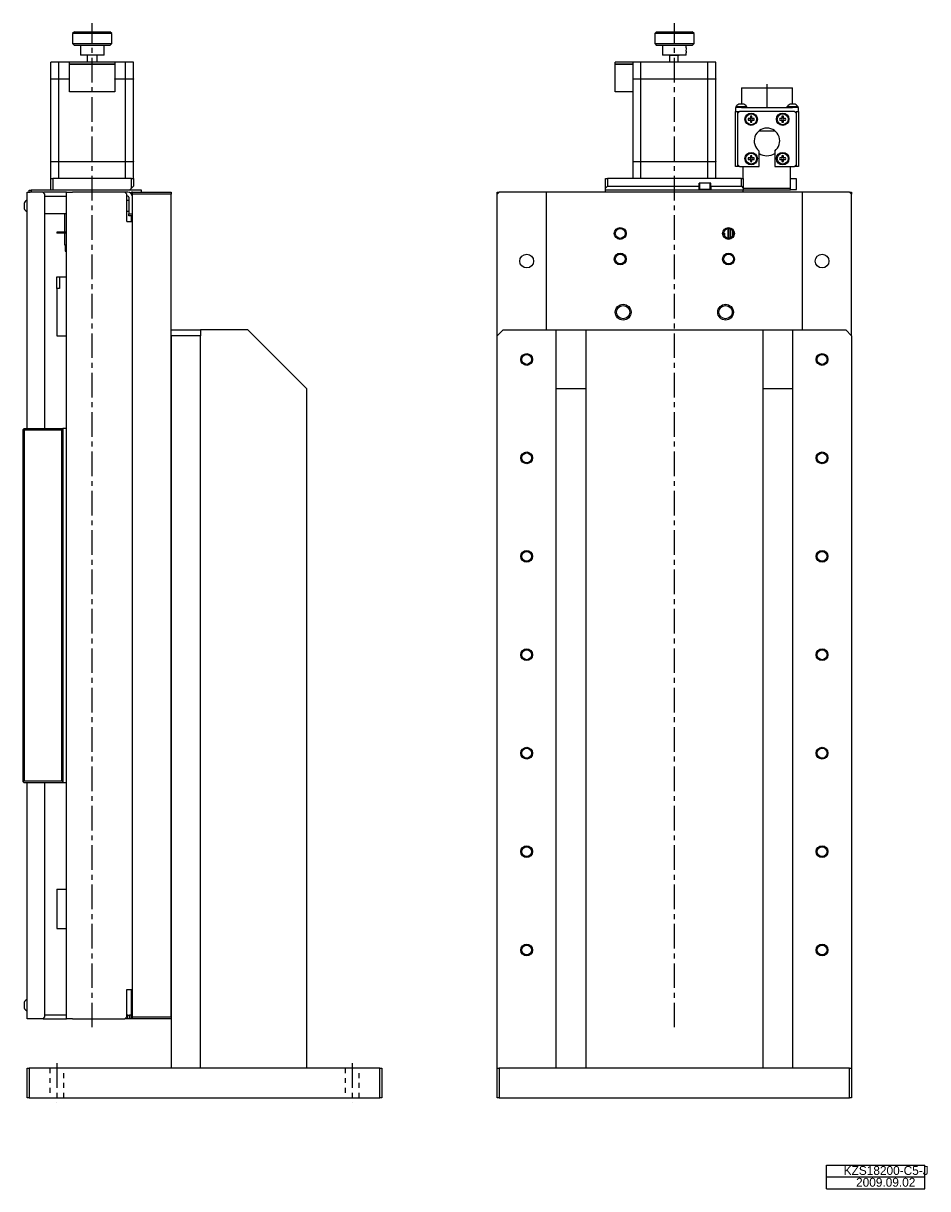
# Model space of a CAD drawing. Extents: x 243 to 1170, y 20 to 850.
# Tile 3 of 3: x 711 to 1170, y 20 to 612. Entities that reach past the tile are written whole.
import ezdxf

# ---------------------------------------------------------------- set-up
doc = ezdxf.new("R2010")
doc.units = 0
doc.header["$LTSCALE"] = 10
doc.linetypes.add('CENTER', pattern=[2, 1.25, -0.25, 0.25, -0.25])
doc.linetypes.add('DOT', pattern=[0.5, 0.25, -0.25])
doc.layers.add('1', color=7, linetype='CONTINUOUS')
doc.styles.get("Standard").update_dxf_attribs({"font": 'FGP教科書体NT-M'})

# ---------------------------------------------------------------- blocks, each defined once
blk = doc.blocks.new('AID1')
at = {"layer": '1', "color": 7, "linetype": 'CONTINUOUS'}
for p, q in [((1119, 32), (1169, 32)), ((1119, 20), (1119, 32)), ((1169, 20), (1169, 32)), ((1119, 20), (1169, 20))]:
    blk.add_line(p, q, dxfattribs=at)
at = {"layer": '1', "color": 9, "linetype": 'CONTINUOUS'}
blk.add_line((1119, 26), (1169, 26), dxfattribs=at)

msp = doc.modelspace()

# ---------------------------------------------------------------- linework, layer by layer
at = {"layer": '1', "color": 4, "linetype": 'CENTER'}
for p, q in [((746.225301, 101.970262), (746.225301, 611.970262)), ((1041.823791, 101.970262), (1041.823791, 611.970262)), ((1088.823791, 581.055262), (1088.823791, 569.035263)), ((728.225301, 83.720262), (728.225301, 63.720262)), ((878.225301, 83.720262), (878.225301, 63.720262))]:
    msp.add_line(p, q, dxfattribs=at)
at = {"layer": '1', "color": 7, "linetype": 'CONTINUOUS'}
for p, q in [((737.225301, 607.720262), (736.225301, 606.720262)), ((746.315867, 606.720262), (736.225301, 606.720262)), ((736.225301, 606.720262), (736.225301, 601.720262)), ((737.225301, 607.720262), (746.30681, 607.720262)), ((746.30681, 607.720262), (755.225301, 607.720262)), ((756.225301, 606.720262), (746.315867, 606.720262)), ((756.225301, 606.720262), (755.225301, 607.720262)), ((756.225301, 601.720262), (756.225301, 606.720262)), ((1032.823791, 607.720262), (1031.823791, 606.720262)), ((1031.824201, 606.720262), (1031.823791, 606.720262)), ((1031.823791, 606.720262), (1031.823791, 601.720262)), ((1051.823791, 606.720262), (1031.824201, 606.720262)), ((1032.823791, 607.720262), (1032.82416, 607.720262)), ((1032.82416, 607.720262), (1050.823791, 607.720262)), ((1051.823791, 606.720262), (1050.823791, 607.720262)), ((1051.823791, 601.720262), (1051.823791, 606.720262)), ((736.225301, 601.720262), (756.225301, 601.720262)), ((736.225301, 601.720262), (737.225301, 600.720262)), ((755.225301, 600.720262), (737.225301, 600.720262)), ((740.225301, 600.720262), (740.225301, 595.720262)), ((752.225301, 595.720262), (752.225301, 600.720262)), ((755.225301, 600.720262), (756.225301, 601.720262)), ((1031.823791, 601.720262), (1051.823791, 601.720262)), ((1031.823791, 601.720262), (1032.823791, 600.720262)), ((1035.823791, 600.720262), (1032.823791, 600.720262)), ((1050.823791, 600.720262), (1032.823791, 600.720262)), ((1039.323791, 600.720262), (1035.823791, 600.720262)), ((1047.823791, 600.720262), (1035.823791, 600.720262)), ((1035.823791, 600.720262), (1035.823791, 595.720262)), ((1047.823791, 600.720262), (1043.823791, 600.720262)), ((1050.823422, 600.720262), (1047.823791, 600.720262)), ((1047.823791, 599.469018), (1047.823791, 600.720262)), ((1050.823791, 600.720262), (1050.823422, 600.720262)), ((1050.823791, 600.720262), (1051.823791, 601.720262)), ((725.225301, 583.720262), (725.225301, 592.220262)), ((729.254738, 592.220262), (725.225301, 592.220262)), ((729.254738, 583.720262), (729.254738, 592.220262)), ((734.725301, 592.220262), (729.254738, 592.220262)), ((734.725301, 591.220262), (734.725301, 592.220262)), ((735.776452, 592.220262), (734.725301, 592.220262)), ((736.272725, 592.220262), (735.776452, 592.220262)), ((756.177878, 592.220262), (736.272725, 592.220262)), ((752.225301, 595.720262), (740.225301, 595.720262)), ((743.725301, 595.720262), (743.725301, 592.220262)), ((748.725301, 592.220262), (748.725301, 595.720262)), ((756.674151, 592.220262), (756.177878, 592.220262)), ((757.725301, 592.220262), (756.674151, 592.220262)), ((757.725301, 592.220262), (757.725301, 591.220262)), ((763.195864, 592.220262), (757.725301, 592.220262)), ((763.195864, 583.720262), (763.195864, 592.220262)), ((767.225301, 592.220262), (763.195864, 592.220262)), ((767.225301, 583.720262), (767.225301, 592.220262)), ((1011.823791, 591.220262), (1011.823791, 592.220262)), ((1012.262856, 592.220262), (1011.823791, 592.220262)), ((1020.823791, 592.220262), (1012.262856, 592.220262)), ((1020.823791, 583.720262), (1020.823791, 592.220262)), ((1024.853228, 592.220262), (1020.823791, 592.220262)), ((1024.853228, 583.720262), (1024.853228, 592.220262)), ((1058.794353, 592.220262), (1024.853228, 592.220262)), ((1039.323791, 595.720262), (1035.823791, 595.720262)), ((1047.823791, 595.720262), (1035.823791, 595.720262)), ((1039.323791, 595.720262), (1043.823791, 595.720262)), ((1039.323791, 595.720262), (1039.323791, 592.220262)), ((1047.823545, 595.720262), (1043.823791, 595.720262)), ((1043.823791, 595.720262), (1044.323688, 595.720262)), ((1043.823791, 595.720262), (1044.323791, 595.720262)), ((1043.823791, 592.220262), (1043.823791, 595.720262)), ((1047.823791, 595.720262), (1047.823545, 595.720262)), ((1047.823791, 595.720262), (1047.823791, 596.971468)), ((1058.794353, 583.720262), (1058.794353, 592.220262)), ((1062.823791, 592.220262), (1058.794353, 592.220262)), ((1062.823791, 583.720262), (1062.823791, 592.220262)), ((734.725301, 591.220262), (735.776452, 591.220262)), ((734.725301, 583.720262), (734.725301, 591.170262)), ((735.776452, 591.170262), (734.725301, 591.170262)), ((734.775301, 591.220262), (734.775301, 591.170262)), ((735.776452, 591.220262), (736.272725, 591.220262)), ((736.272725, 591.170262), (735.776452, 591.170262)), ((736.272725, 591.220262), (756.177878, 591.220262)), ((756.177878, 591.170262), (736.272725, 591.170262)), ((756.177878, 591.220262), (756.674151, 591.220262)), ((756.674151, 591.170262), (756.177878, 591.170262)), ((756.674151, 591.220262), (757.725301, 591.220262)), ((757.725301, 591.170262), (756.674151, 591.170262)), ((757.675301, 591.220262), (757.675301, 591.170262)), ((757.725301, 591.170262), (757.725301, 583.720262)), ((1011.823791, 591.220262), (1012.262856, 591.220262)), ((1011.823791, 577.220262), (1011.823791, 591.170262)), ((1012.262856, 591.170262), (1011.823791, 591.170262)), ((1011.873791, 591.220262), (1011.873791, 591.170262)), ((1012.262856, 591.220262), (1020.823791, 591.220262)), ((1020.823791, 591.170262), (1012.262856, 591.170262)), ((725.225301, 583.720262), (729.254738, 583.720262)), ((725.225301, 541.720262), (725.225301, 583.670262)), ((729.254738, 583.670262), (725.225301, 583.670262)), ((725.235301, 583.720262), (725.235301, 583.670262)), ((729.254738, 583.720262), (734.725301, 583.720262)), ((729.254738, 541.720262), (729.254738, 583.670262)), ((734.725301, 583.670262), (729.254738, 583.670262)), ((729.258274, 583.720262), (729.258274, 583.670262)), ((734.725301, 583.670262), (734.725301, 583.720262)), ((734.725301, 577.220262), (734.725301, 583.670262)), ((757.725301, 583.670262), (757.725301, 583.720262)), ((757.725301, 583.720262), (763.195864, 583.720262)), ((757.725301, 583.670262), (757.725301, 577.220262)), ((763.195864, 583.670262), (757.725301, 583.670262)), ((763.192328, 583.720262), (763.192328, 583.670262)), ((763.195864, 583.720262), (767.225301, 583.720262)), ((763.195864, 541.720262), (763.195864, 583.670262)), ((767.225301, 583.670262), (763.195864, 583.670262)), ((767.215301, 583.720262), (767.215301, 583.670262)), ((767.225301, 541.720262), (767.225301, 583.670262)), ((1020.823791, 583.720262), (1024.853228, 583.720262)), ((1020.823791, 583.670262), (1020.823791, 583.720262)), ((1020.823791, 541.720262), (1020.823791, 583.670262)), ((1024.853228, 583.670262), (1020.823791, 583.670262)), ((1020.833791, 583.720262), (1020.833791, 583.670262)), ((1024.853228, 583.720262), (1058.794353, 583.720262)), ((1024.853228, 541.720262), (1024.853228, 583.670262)), ((1058.794353, 583.670262), (1024.853228, 583.670262)), ((1024.856764, 583.720262), (1024.856764, 583.670262)), ((1058.790818, 583.720262), (1058.790818, 583.670262)), ((1058.794353, 583.720262), (1062.823791, 583.720262)), ((1058.794353, 541.720262), (1058.794353, 583.670262)), ((1062.823791, 583.670262), (1058.794353, 583.670262)), ((1062.813791, 583.720262), (1062.813791, 583.670262)), ((1062.823791, 541.720262), (1062.823791, 583.670262)), ((735.776452, 577.220262), (734.725301, 577.220262)), ((736.272725, 577.220262), (735.776452, 577.220262)), ((756.177878, 577.220262), (736.272725, 577.220262)), ((756.674151, 577.220262), (756.177878, 577.220262)), ((757.725301, 577.220262), (756.674151, 577.220262)), ((1012.262856, 577.220262), (1011.823791, 577.220262)), ((1020.823791, 577.220262), (1012.262856, 577.220262)), ((1075.823791, 579.220262), (1101.823791, 579.220262)), ((1075.823791, 579.220262), (1075.823791, 570.870263)), ((1101.823791, 570.870263), (1101.823791, 579.220262)), ((1072.823791, 569.220262), (1072.823791, 567.220262)), ((1075.823791, 569.220262), (1072.823791, 569.220262)), ((1078.673791, 569.470262), (1072.973791, 569.470262)), ((1072.973791, 569.470262), (1072.973791, 569.220262)), ((1075.823791, 569.220262), (1072.973791, 569.220262)), ((1077.161234, 570.870263), (1074.486348, 570.870263)), ((1075.823791, 569.220262), (1101.823791, 569.220262)), ((1078.673791, 569.220262), (1078.673791, 569.470262)), ((1104.673791, 569.470262), (1098.973791, 569.470262)), ((1098.973791, 569.470262), (1098.973791, 569.220262)), ((1103.161234, 570.870263), (1100.486348, 570.870263)), ((1104.673791, 569.220262), (1101.823791, 569.220262)), ((1104.823791, 569.220262), (1101.823791, 569.220262)), ((1104.673791, 569.220262), (1104.673791, 569.470262)), ((1104.823791, 567.220262), (1104.823791, 569.220262)), ((1072.823791, 539.220262), (1072.823791, 567.220262)), ((1072.823791, 567.220262), (1073.823791, 567.220262)), ((1074.823791, 567.220262), (1073.823791, 566.220262)), ((1073.823791, 567.220262), (1073.823791, 566.220262)), ((1073.823791, 567.220262), (1074.823791, 567.220262)), ((1073.823791, 566.220262), (1073.823791, 540.220262)), ((1102.823791, 567.220262), (1074.823791, 567.220262)), ((1080.453791, 563.590262), (1079.3186, 563.590262)), ((1079.3186, 562.850262), (1080.453791, 562.850262)), ((1080.453791, 564.725453), (1080.453791, 563.590262)), ((1080.453791, 562.850262), (1080.453791, 561.715071)), ((1081.193791, 563.590262), (1081.193791, 564.725453)), ((1082.328982, 563.590262), (1081.193791, 563.590262)), ((1081.193791, 561.715071), (1081.193791, 562.850262)), ((1081.193791, 562.850262), (1082.328982, 562.850262)), ((1096.453791, 563.590262), (1095.3186, 563.590262)), ((1095.3186, 562.850262), (1096.453791, 562.850262)), ((1096.453791, 564.725453), (1096.453791, 563.590262)), ((1096.453791, 562.850262), (1096.453791, 561.715071)), ((1097.193791, 563.590262), (1097.193791, 564.725453)), ((1098.328982, 563.590262), (1097.193791, 563.590262)), ((1097.193791, 561.715071), (1097.193791, 562.850262)), ((1097.193791, 562.850262), (1098.328982, 562.850262)), ((1103.823791, 566.220262), (1102.823791, 567.220262)), ((1103.523791, 567.220262), (1103.823791, 567.220262)), ((1103.823791, 566.220262), (1103.823791, 567.220262)), ((1103.823791, 567.220262), (1104.823791, 567.220262)), ((1103.823791, 540.220262), (1103.823791, 566.220262)), ((1104.823791, 567.220262), (1104.823791, 539.220262)), ((1092.977103, 557.220262), (1084.670479, 557.220262)), ((1092.977103, 557.220262), (1084.670479, 557.220262)), ((1080.453791, 544.725453), (1080.453791, 543.590262)), ((1081.193791, 543.590262), (1081.193791, 544.725453)), ((1084.823791, 539.220262), (1084.823791, 547.096786)), ((1092.823791, 547.096786), (1092.823791, 539.220262)), ((1096.453791, 544.725453), (1096.453791, 543.590262)), ((1097.193791, 543.590262), (1097.193791, 544.725453)), ((725.225301, 541.720262), (729.254738, 541.720262)), ((725.225301, 533.220262), (725.225301, 541.670262)), ((729.254738, 541.670262), (725.225301, 541.670262)), ((725.235301, 541.720262), (725.235301, 541.670262)), ((729.254738, 541.720262), (763.195864, 541.720262)), ((729.254738, 533.220262), (729.254738, 541.670262)), ((763.195864, 541.670262), (729.254738, 541.670262)), ((729.258274, 541.720262), (729.258274, 541.670262)), ((763.192328, 541.720262), (763.192328, 541.670262)), ((763.195864, 541.720262), (767.225301, 541.720262)), ((763.195864, 533.220262), (763.195864, 541.670262)), ((767.225301, 541.670262), (763.195864, 541.670262)), ((767.215301, 541.720262), (767.215301, 541.670262)), ((767.225301, 533.220262), (767.225301, 541.670262)), ((1020.823791, 541.720262), (1024.853228, 541.720262)), ((1020.823791, 533.220262), (1020.823791, 541.670262)), ((1024.853228, 541.670262), (1020.823791, 541.670262)), ((1020.833791, 541.720262), (1020.833791, 541.670262)), ((1024.853228, 541.720262), (1058.794353, 541.720262)), ((1024.853228, 533.220262), (1024.853228, 541.670262)), ((1058.794353, 541.670262), (1024.853228, 541.670262)), ((1024.856764, 541.720262), (1024.856764, 541.670262)), ((1058.790818, 541.720262), (1058.790818, 541.670262)), ((1058.794353, 541.720262), (1062.823791, 541.720262)), ((1058.794353, 533.220262), (1058.794353, 541.670262)), ((1062.823791, 541.670262), (1058.794353, 541.670262)), ((1062.813791, 541.720262), (1062.813791, 541.670262)), ((1062.823791, 533.220262), (1062.823791, 541.670262)), ((1073.823791, 539.220262), (1072.823791, 539.220262)), ((1073.823791, 540.220262), (1074.823791, 539.220262)), ((1073.823791, 540.220262), (1073.823791, 539.220262)), ((1074.823791, 539.220262), (1073.823791, 539.220262)), ((1074.823791, 539.220262), (1084.823791, 539.220262)), ((1076.823791, 533.220262), (1076.823791, 539.220262)), ((1080.453791, 543.590262), (1079.3186, 543.590262)), ((1079.3186, 542.850262), (1080.453791, 542.850262)), ((1080.453791, 542.850262), (1080.453791, 541.715071)), ((1082.328982, 543.590262), (1081.193791, 543.590262)), ((1081.193791, 541.715071), (1081.193791, 542.850262)), ((1081.193791, 542.850262), (1082.328982, 542.850262)), ((1092.823791, 539.220262), (1102.823791, 539.220262)), ((1096.453791, 543.590262), (1095.3186, 543.590262)), ((1095.3186, 542.850262), (1096.453791, 542.850262)), ((1096.453791, 542.850262), (1096.453791, 541.715071)), ((1098.328982, 543.590262), (1097.193791, 543.590262)), ((1097.193791, 541.715071), (1097.193791, 542.850262)), ((1097.193791, 542.850262), (1098.328982, 542.850262)), ((1100.823791, 528.220262), (1100.823791, 539.220262)), ((1102.823791, 539.220262), (1103.823791, 540.220262)), ((1103.823791, 539.220262), (1102.823791, 539.220262)), ((1103.823791, 539.220262), (1103.823791, 540.220262)), ((1104.823791, 539.220262), (1103.823791, 539.220262)), ((725.225301, 527.220262), (725.225301, 533.220262)), ((725.225301, 533.220262), (726.225301, 533.220262)), ((726.225301, 533.220262), (726.225301, 527.220262)), ((766.225301, 533.220262), (726.225301, 533.220262)), ((766.225301, 528.220262), (766.225301, 533.220262)), ((766.225301, 533.220262), (767.225301, 533.220262)), ((767.225301, 533.220262), (767.225301, 529.220262)), ((1006.823791, 528.220262), (1006.823791, 533.220262)), ((1006.823791, 533.220262), (1007.823791, 533.220262)), ((1007.823791, 533.220262), (1007.823791, 529.220262)), ((1024.853228, 533.220262), (1007.823791, 533.220262)), ((1058.794353, 533.220262), (1024.853228, 533.220262)), ((1058.794353, 533.220262), (1024.853228, 533.220262)), ((1075.823791, 533.220262), (1058.794353, 533.220262)), ((1075.823791, 533.220262), (1076.823791, 533.220262)), ((1075.823791, 529.220262), (1075.823791, 533.220262)), ((1076.823791, 533.220262), (1076.823791, 528.220262)), ((1103.823791, 532.970262), (1100.823791, 532.970262)), ((1103.823791, 527.470262), (1103.823791, 532.970262)), ((714.225301, 526.220262), (714.225301, 527.220262)), ((714.225301, 527.220262), (715.225301, 527.220262)), ((715.225301, 527.220262), (715.225301, 526.220262)), ((726.225301, 527.220262), (715.225301, 527.220262)), ((765.225301, 527.220262), (726.225301, 527.220262)), ((765.225301, 527.220262), (726.225301, 527.220262)), ((765.225301, 527.220262), (766.225301, 528.220262)), ((771.225301, 527.220262), (765.225301, 527.220262)), ((766.225301, 528.220262), (767.225301, 529.220262)), ((771.225301, 526.220262), (771.225301, 527.220262)), ((1006.823791, 528.220262), (1007.823791, 529.220262)), ((1006.823791, 527.220262), (1006.823791, 528.220262)), ((1006.823791, 526.220262), (1006.823791, 527.220262)), ((1076.823791, 527.220262), (1006.823791, 527.220262)), ((1007.823791, 529.220262), (1054.323791, 529.220262)), ((1054.323791, 529.220262), (1054.323791, 530.720262)), ((1060.323791, 530.720262), (1054.323791, 530.720262)), ((1054.323791, 527.220262), (1054.323791, 529.220262)), ((1054.573791, 530.720262), (1054.573791, 527.720262)), ((1054.573791, 527.720262), (1060.073791, 527.720262)), ((1060.073791, 527.720262), (1060.073791, 530.720262)), ((1060.323791, 529.220262), (1060.323791, 530.720262)), ((1060.323791, 529.220262), (1075.823791, 529.220262)), ((1060.323791, 529.220262), (1060.323791, 527.220262)), ((1075.823791, 529.220262), (1076.823791, 528.220262)), ((1076.823791, 528.220262), (1100.823791, 528.220262)), ((1076.823791, 528.220262), (1076.823791, 527.220262)), ((1100.823791, 527.220262), (1076.823791, 527.220262)), ((1076.823791, 526.220262), (1076.823791, 527.220262)), ((1100.823791, 527.220262), (1100.823791, 528.220262)), ((1100.823791, 527.470262), (1103.823791, 527.470262)), ((712.975301, 522.070262), (712.975301, 516.370262)), ((713.225301, 522.070262), (712.975301, 522.070262)), ((713.225301, 517.970262), (713.225301, 526.220262)), ((713.225301, 526.220262), (714.725301, 526.220262)), ((721.225301, 526.220262), (714.725301, 526.220262)), ((722.225301, 525.220262), (721.225301, 526.220262)), ((721.225301, 526.220262), (721.725301, 526.220262)), ((733.225301, 526.220262), (721.725301, 526.220262)), ((722.225301, 406.220262), (722.225301, 525.220262)), ((722.225301, 524.220262), (733.225301, 524.220262)), ((733.225301, 106.220262), (733.225301, 526.220262)), ((733.225301, 526.220262), (736.225301, 526.220262)), ((762.725301, 526.220262), (736.225301, 526.220262)), ((764.225301, 526.220262), (762.725301, 526.220262)), ((763.725301, 525.220262), (762.725301, 526.220262)), ((763.725301, 511.220262), (763.725301, 525.220262)), ((764.225301, 524.220262), (763.725301, 524.220262)), ((764.725301, 521.970262), (763.725301, 521.970262)), ((764.725301, 523.720262), (764.725301, 515.220262)), ((766.225301, 525.220262), (766.225301, 526.220262)), ((766.725301, 526.220262), (766.225301, 526.220262)), ((766.725301, 525.220262), (766.725301, 526.220262)), ((766.725301, 526.220262), (786.225301, 526.220262)), ((786.225301, 525.220262), (766.725301, 525.220262)), ((766.725301, 107.220262), (766.725301, 525.220262)), ((786.225301, 526.220262), (786.225301, 525.220262)), ((786.225301, 453.220262), (786.225301, 525.220262)), ((951.823791, 526.220262), (952.823791, 526.220262)), ((951.823791, 525.220262), (951.823791, 526.220262)), ((952.823791, 526.220262), (951.823791, 525.220262)), ((951.823791, 453.220262), (951.823791, 525.220262)), ((976.823791, 526.220262), (952.823791, 526.220262)), ((976.823791, 456.220262), (976.823791, 526.220262)), ((1106.823791, 526.220262), (976.823791, 526.220262)), ((1106.823791, 456.220262), (1106.823791, 526.220262)), ((1130.823791, 526.220262), (1106.823791, 526.220262)), ((1130.823791, 526.220262), (1131.823791, 526.220262)), ((1131.823791, 525.220262), (1130.823791, 526.220262)), ((1131.823791, 526.220262), (1131.823791, 525.220262)), ((1131.823791, 453.220262), (1131.823791, 525.220262)), ((711.5753, 520.557705), (711.5753, 517.882818)), ((712.975301, 516.370262), (713.225301, 516.370262)), ((713.225301, 406.220262), (713.225301, 517.970262)), ((733.225301, 515.220262), (722.225301, 515.220262)), ((732.225301, 505.820262), (732.225301, 515.220262)), ((763.725301, 516.470262), (764.725301, 516.470262)), ((764.725301, 515.220262), (766.725301, 515.220262)), ((764.725301, 514.220262), (764.725301, 515.220262)), ((763.725301, 511.220262), (766.725301, 511.220262)), ((766.725301, 514.220262), (764.725301, 514.220262)), ((766.225301, 511.220262), (766.225301, 514.220262)), ((733.225301, 505.820262), (728.225301, 505.820262)), ((728.225301, 505.820262), (728.225301, 505.320262)), ((733.225301, 505.320262), (728.225301, 505.320262)), ((732.225301, 499.220262), (732.225301, 505.320262)), ((1066.973791, 505.310262), (1067.273791, 505.310262)), ((1066.973791, 504.810262), (1066.973791, 505.310262)), ((1066.973791, 504.367326), (1066.973791, 504.810262)), ((1067.273791, 506.350262), (1067.093746, 506.350262)), ((1067.273791, 503.810262), (1067.259354, 503.810262)), ((1067.273791, 506.65117), (1067.273791, 506.350262)), ((1067.273791, 505.310262), (1067.273791, 504.810262)), ((1067.273791, 504.810262), (1067.273791, 504.310262)), ((1067.273791, 504.310262), (1067.273791, 503.810262)), ((1069.023791, 507.702196), (1069.023791, 502.738327)), ((1069.723791, 502.752469), (1069.723791, 507.688054)), ((1070.323791, 507.511549), (1070.323791, 502.928974)), ((1071.323791, 506.720262), (1071.323791, 503.720262)), ((733.225301, 499.220262), (732.225301, 499.220262)), ((732.475301, 499.220262), (732.475301, 496.220262)), ((732.475301, 496.220262), (733.225301, 496.220262)), ((728.225301, 483.220262), (729.639515, 483.220262)), ((728.225301, 477.220262), (728.225301, 483.220262)), ((729.639515, 483.220262), (729.639515, 477.220262)), ((729.639515, 483.220262), (733.225301, 483.220262)), ((729.639515, 477.220262), (728.225301, 477.220262)), ((728.225301, 477.220262), (728.225301, 453.220262)), ((786.225301, 456.220262), (801.225301, 456.220262)), ((825.225301, 456.220262), (801.225301, 456.220262)), ((801.225301, 456.220262), (801.225301, 453.220262)), ((855.225301, 426.220262), (825.225301, 456.220262)), ((954.823791, 456.220262), (951.823791, 453.220262)), ((954.823791, 456.220262), (981.823791, 456.220262)), ((981.823791, 456.220262), (996.823791, 456.220262)), ((981.823791, 426.220262), (981.823791, 456.220262)), ((996.823791, 456.220262), (996.823791, 426.220262)), ((996.823791, 456.220262), (1086.823791, 456.220262)), ((1086.823791, 456.220262), (1101.823791, 456.220262)), ((1086.823791, 426.220262), (1086.823791, 456.220262)), ((1101.823791, 456.220262), (1101.823791, 426.220262)), ((1101.823791, 456.220262), (1128.823791, 456.220262)), ((1131.823791, 453.220262), (1128.823791, 456.220262)), ((728.225301, 453.220262), (733.225301, 453.220262)), ((786.225301, 107.220262), (786.225301, 453.220262)), ((786.225301, 453.220262), (786.225301, 107.220262)), ((801.225301, 453.220262), (786.225301, 453.220262)), ((801.225301, 81.220262), (801.225301, 453.220262)), ((951.823791, 81.220262), (951.823791, 453.220262)), ((1131.823791, 453.220262), (1131.823791, 81.220262)), ((855.225301, 81.220262), (855.225301, 426.220262)), ((981.823791, 81.220262), (981.823791, 426.220262)), ((996.823791, 426.220262), (981.823791, 426.220262)), ((996.823791, 426.220262), (996.823791, 81.220262)), ((1086.823791, 81.220262), (1086.823791, 426.220262)), ((1101.823791, 426.220262), (1086.823791, 426.220262)), ((1101.823791, 426.220262), (1101.823791, 81.220262)), ((711.725301, 406.220262), (711.225301, 405.720262)), ((711.225301, 226.720262), (711.225301, 405.720262)), ((711.225301, 405.720262), (711.725301, 405.220262)), ((711.725301, 406.220262), (731.225301, 406.220262)), ((711.725301, 405.220262), (711.725301, 227.220262)), ((730.725301, 405.220262), (711.725301, 405.220262)), ((730.725301, 405.220262), (731.225301, 405.720262)), ((730.725301, 227.220262), (730.725301, 405.220262)), ((731.225301, 406.220262), (731.225301, 405.720262)), ((733.225301, 406.220262), (731.225301, 406.220262)), ((731.225301, 405.720262), (731.225301, 226.720262)), ((711.725301, 227.220262), (711.225301, 226.720262)), ((711.225301, 226.720262), (711.725301, 226.220262)), ((711.725301, 227.220262), (730.725301, 227.220262)), ((731.225301, 226.220262), (711.725301, 226.220262)), ((713.225301, 111.970262), (713.225301, 226.220262)), ((722.225301, 107.220262), (722.225301, 226.220262)), ((731.225301, 226.720262), (730.725301, 227.220262)), ((731.225301, 226.720262), (731.225301, 226.220262)), ((733.225301, 226.220262), (731.225301, 226.220262)), ((728.225301, 172.220262), (728.225301, 152.220262)), ((728.225301, 172.220262), (733.225301, 172.220262)), ((728.225301, 152.220262), (733.225301, 152.220262)), ((763.725301, 107.220262), (763.725301, 121.220262)), ((763.725301, 121.220262), (766.725301, 121.220262)), ((766.225301, 106.220262), (766.225301, 121.220262)), ((711.5753, 114.557705), (711.5753, 111.882818)), ((712.975301, 116.070262), (712.975301, 110.370262)), ((713.225301, 116.070262), (712.975301, 116.070262)), ((712.975301, 110.370262), (713.225301, 110.370262)), ((713.225301, 106.220262), (713.225301, 111.970262)), ((721.225301, 106.220262), (722.225301, 107.220262)), ((733.225301, 108.220262), (722.225301, 108.220262)), ((762.725301, 106.220262), (763.725301, 107.220262)), ((764.225301, 108.220262), (763.725301, 108.220262)), ((764.225301, 106.220262), (764.225301, 108.220262)), ((764.225301, 108.220262), (765.225301, 108.220262)), ((765.225301, 108.220262), (765.225301, 106.220262)), ((766.225301, 108.220262), (765.225301, 108.220262)), ((766.725301, 107.220262), (786.225301, 107.220262)), ((766.725301, 106.220262), (766.725301, 107.220262)), ((786.225301, 107.220262), (786.225301, 81.220262)), ((714.725301, 106.220262), (713.225301, 106.220262)), ((721.225301, 106.220262), (714.725301, 106.220262)), ((721.225301, 106.220262), (733.225301, 106.220262)), ((736.225301, 106.220262), (733.225301, 106.220262)), ((736.225301, 106.220262), (762.725301, 106.220262)), ((764.225301, 106.220262), (762.725301, 106.220262)), ((765.225301, 106.220262), (764.225301, 106.220262)), ((766.225301, 106.220262), (765.225301, 106.220262)), ((766.725301, 106.220262), (766.225301, 106.220262)), ((786.225301, 106.220262), (766.725301, 106.220262)), ((713.225301, 66.220262), (713.225301, 81.220262)), ((713.225301, 81.220262), (714.225301, 81.220262)), ((714.225301, 81.220262), (714.225301, 66.220262)), ((786.225301, 81.220262), (714.225301, 81.220262)), ((801.225301, 81.220262), (786.225301, 81.220262)), ((801.225301, 81.220262), (786.225301, 81.220262)), ((892.225301, 81.220262), (801.225301, 81.220262)), ((892.225301, 66.220262), (892.225301, 81.220262)), ((892.225301, 81.220262), (893.225301, 81.220262)), ((893.225301, 81.220262), (893.225301, 66.220262)), ((951.823791, 66.220262), (951.823791, 81.220262)), ((951.823791, 81.220262), (952.823791, 81.220262)), ((952.823791, 81.220262), (952.823791, 66.220262)), ((1130.823791, 81.220262), (952.823791, 81.220262)), ((1130.823791, 66.220262), (1130.823791, 81.220262)), ((1130.823791, 81.220262), (1131.823791, 81.220262)), ((1131.823791, 81.220262), (1131.823791, 66.220262)), ((714.225301, 66.220262), (713.225301, 66.220262)), ((714.225301, 66.220262), (892.225301, 66.220262)), ((893.225301, 66.220262), (892.225301, 66.220262)), ((952.823791, 66.220262), (951.823791, 66.220262)), ((952.823791, 66.220262), (1130.823791, 66.220262)), ((1131.823791, 66.220262), (1130.823791, 66.220262))]:
    msp.add_line(p, q, dxfattribs=at)
at = {"layer": '1', "color": 4, "linetype": 'DOT'}
for p, q in [((724.725301, 81.220262), (724.725301, 66.220262)), ((731.725301, 66.220262), (731.725301, 81.220262)), ((874.725301, 81.220262), (874.725301, 66.220262)), ((881.725301, 66.220262), (881.725301, 81.220262))]:
    msp.add_line(p, q, dxfattribs=at)
at = {"layer": '1', "color": 7, "linetype": 'CONTINUOUS'}
for centre, radius in [((1080.823791, 563.220262), 3.15), ((1080.823791, 563.220262), 2.75), ((1096.823791, 563.220262), 3.15), ((1096.823791, 563.220262), 2.75), ((1080.823791, 543.220262), 3.15), ((1080.823791, 543.220262), 2.75), ((1096.823791, 543.220262), 3.15), ((1096.823791, 543.220262), 2.75), ((1014.323791, 505.220262), 2.5), ((1069.323791, 505.220262), 2.5), ((966.823791, 491.220262), 3.5), ((1014.323791, 492.220262), 2.5), ((1069.323791, 492.220262), 2.5), ((1116.823791, 491.220262), 3.5), ((1015.823791, 465.220262), 3.375), ((1067.823791, 465.220262), 3.375), ((966.823791, 441.220262), 2.5), ((1116.823791, 441.220262), 2.5), ((966.823791, 391.220262), 2.5), ((1116.823791, 391.220262), 2.5), ((966.823791, 341.220262), 2.5), ((1116.823791, 341.220262), 2.5), ((966.823791, 291.220262), 2.5), ((1116.823791, 291.220262), 2.5), ((966.823791, 241.220262), 2.5), ((1116.823791, 241.220262), 2.5), ((966.823791, 191.220262), 2.5), ((1116.823791, 191.220262), 2.5), ((966.823791, 141.220262), 2.5), ((1116.823791, 141.220262), 2.5)]:
    msp.add_circle(centre, radius, dxfattribs=at)
at = {"layer": '1', "color": 4, "linetype": 'CONTINUOUS'}
for centre, radius in [((1014.323791, 505.220262), 3), ((1069.323791, 505.220262), 3), ((1014.323791, 492.220262), 3), ((1069.323791, 492.220262), 3), ((1015.823791, 465.220262), 4), ((1067.823791, 465.220262), 4), ((966.823791, 441.220262), 3), ((1116.823791, 441.220262), 3), ((966.823791, 391.220262), 3), ((1116.823791, 391.220262), 3), ((966.823791, 341.220262), 3), ((1116.823791, 341.220262), 3), ((966.823791, 291.220262), 3), ((1116.823791, 291.220262), 3), ((966.823791, 241.220262), 3), ((1116.823791, 241.220262), 3), ((966.823791, 191.220262), 3), ((1116.823791, 191.220262), 3), ((966.823791, 141.220262), 3), ((1116.823791, 141.220262), 3)]:
    msp.add_circle(centre, radius, dxfattribs=at)
at = {"layer": '1', "color": 7, "linetype": 'CONTINUOUS'}
for centre, radius, start, end in [((1054.232517, 598.220262), 6.529267, 168.9734, 191.0266), ((1075.823791, 567.908212), 3.25, 114.300416, 151.273395), ((1075.823791, 567.908212), 3.25, 28.726605, 65.699584), ((1101.823791, 567.908212), 3.25, 114.300416, 151.273395), ((1101.823791, 567.908212), 3.25, 28.726605, 65.699584), ((1080.823791, 563.220262), 1.55, 166.189603, 193.810397), ((1080.823791, 563.220262), 0.574535, 139.909315, 220.090685), ((1080.823791, 563.220262), 1.55, 76.189603, 103.810397), ((1080.823791, 563.220262), 0.574535, 49.909315, 130.090685), ((1080.823791, 563.220262), 0.574535, 229.909315, 310.090685), ((1080.823791, 563.220262), 0.574535, 319.909315, 40.090685), ((1080.823791, 563.220262), 1.55, 346.189603, 13.810397), ((1096.823791, 563.220262), 1.55, 166.189603, 193.810397), ((1096.823791, 563.220262), 0.574535, 139.909315, 220.090685), ((1096.823791, 563.220262), 1.55, 76.189603, 103.810397), ((1096.823791, 563.220262), 0.574535, 49.909315, 130.090685), ((1096.823791, 563.220262), 0.574535, 229.909315, 310.090685), ((1096.823791, 563.220262), 0.574535, 319.909315, 40.090685), ((1096.823791, 563.220262), 1.55, 346.189603, 13.810397), ((1080.823791, 563.220262), 1.55, 256.189603, 283.810397), ((1088.823791, 552.220262), 6.5, 307.979872, 232.020128), ((1096.823791, 563.220262), 1.55, 256.189603, 283.810397), ((1080.823791, 543.220262), 1.55, 76.189603, 103.810397), ((1088.823791, 552.220262), 7.5, 237.769047, 302.230953), ((1096.823791, 543.220262), 1.55, 76.189603, 103.810397), ((1080.823791, 543.220262), 1.55, 166.189603, 193.810397), ((1080.823791, 543.220262), 0.574535, 139.909315, 220.090685), ((1080.823791, 543.220262), 0.574535, 49.909315, 130.090685), ((1080.823791, 543.220262), 0.574535, 229.909315, 310.090685), ((1080.823791, 543.220262), 1.55, 256.189603, 283.810397), ((1080.823791, 543.220262), 0.574535, 319.909315, 40.090685), ((1080.823791, 543.220262), 1.55, 346.189603, 13.810397), ((1096.823791, 543.220262), 1.55, 166.189603, 193.810397), ((1096.823791, 543.220262), 0.574535, 139.909315, 220.090685), ((1096.823791, 543.220262), 0.574535, 49.909315, 130.090685), ((1096.823791, 543.220262), 0.574535, 229.909315, 310.090685), ((1096.823791, 543.220262), 1.55, 256.189603, 283.810397), ((1096.823791, 543.220262), 0.574535, 319.909315, 40.090685), ((1096.823791, 543.220262), 1.55, 346.189603, 13.810397), ((714.537351, 519.220262), 3.25, 118.726605, 155.699584), ((764.225301, 523.720262), 2.5, 0, 90), ((764.225301, 523.720262), 0.5, 360, 90), ((714.537351, 519.220262), 3.25, 204.300416, 241.273395), ((714.537351, 113.220262), 3.25, 118.726605, 155.699584), ((714.537351, 113.220262), 3.25, 204.300416, 241.273395)]:
    msp.add_arc(centre, radius, start, end, dxfattribs=at)

# ---------------------------------------------------------------- block references
at = {"layer": '1'}
msp.add_blockref('AID1', (0, 0), dxfattribs=at)

# ---------------------------------------------------------------- texts
at = {"layer": '1', "color": 7}
for s, p in [('KZS18200-C5-J', (1127.8, 26.995288)), ('2009.09.02', (1134.075, 20.996875))]:
    msp.add_text(s, height=4.5, dxfattribs=at).set_placement(p)

doc.saveas('drawing.dxf')
